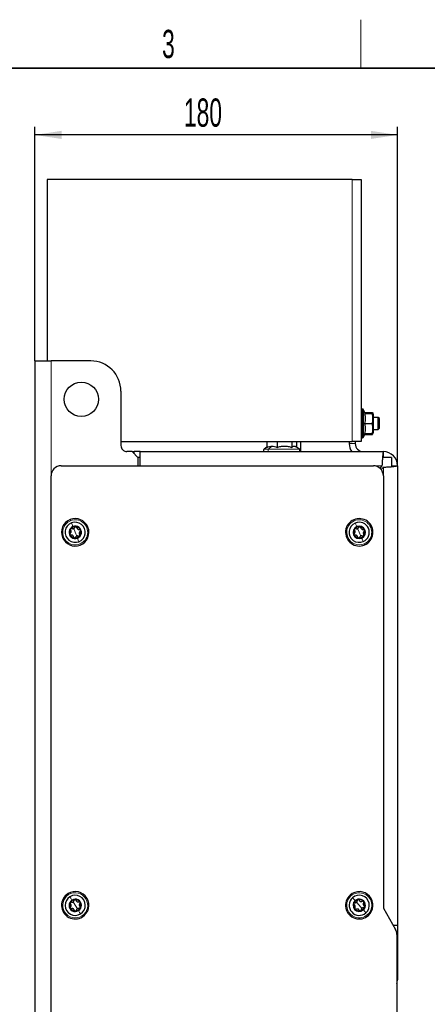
# Paper-space layout 'Blatt2' of a CAD drawing. Header units: millimetres. Extents: x 5 to 418, y 2 to 292.
# Tile 7 of 27: x 127 to 177, y 166 to 288. Entities that reach past the tile are written whole.
import ezdxf

# ---------------------------------------------------------------- set-up
doc = ezdxf.new("R2010")
doc.units = ezdxf.units.MM
doc.layers.add('SLD-0', color=7, linetype='Continuous')
doc.styles.add('SLDTEXTSTYLE0', font='TXT', dxfattribs={"width": 0.605})
doc.dimstyles.new('SLDDIMSTYLE0', dxfattribs={"dimtxt": 3.5, "dimasz": 3.302, "dimexe": 0, "dimexo": 0.0625, "dimgap": 0.875, "dimtad": 1, "dimlfac": 4, "dimrnd": 1e-09, "dimzin": 12, "dimdsep": 46, "dimtxsty": 'SLDTEXTSTYLE0', "dimsah": 1, "dimcen": 0.09, "dimadec": 0, "dimazin": 3, "dimtfac": 1, "dimtofl": 0, "dimtmove": 0, "dimatfit": 3, "dimfxl": 1, "dimfrac": 2, "dimtolj": 1, "dimtzin": 12, "dimarcsym": 0})

# ---------------------------------------------------------------- blocks, each defined once
blk = doc.blocks.new('_D_16')
at = {"layer": 'SLD-0', "color": 7}
for p, q in [((128.79, 246.18), (128.79, 275.21)), ((173.79, 233.18), (173.79, 275.21)), ((173.79, 274.21), (128.79, 274.21))]:
    blk.add_line(p, q, dxfattribs=at)
for points in [[(128.79, 274.21), (132.09, 273.71), (132.09, 274.72)], [(173.79, 274.21), (170.48, 274.72), (170.48, 273.71)]]:
    blk.add_solid(points, dxfattribs=at)
at = {"layer": 'SLD-0', "color": 7, "insert": (147.28, 278.73), "char_height": 3.5, "attachment_point": 1, "style": 'SLDTEXTSTYLE0'}
blk.add_mtext('180', dxfattribs=at)

psp = doc.layouts.new('Blatt2')

# ---------------------------------------------------------------- linework, layer by layer
at = {"color": 7, "linetype": 'Continuous', "lineweight": 25}
for p, q in [((130.2869, 268.6845), (130.2869, 246.1845)), ((168.1619, 268.6845), (130.2869, 268.6845)), ((168.1619, 268.6845), (169.2869, 268.6845)), ((169.2869, 268.6845), (169.2869, 236.1845)), ((128.7869, 246.1845), (128.7869, 88.6845)), ((128.7869, 246.1845), (130.7869, 246.1845)), ((135.7119, 246.1845), (130.7869, 246.1845)), ((139.4619, 242.4345), (139.4619, 235.6845)), ((169.4573, 240.2095), (169.4119, 240.2095)), ((169.7818, 239.6845), (169.5706, 240.1373)), ((169.6916, 239.6929), (170.6596, 239.6929)), ((169.6916, 239.6759), (170.6596, 239.6759)), ((169.7255, 239.8052), (170.6596, 239.8052)), ((170.6865, 239.6911), (170.6596, 239.8052)), ((170.7369, 239.6846), (170.7263, 239.7112)), ((170.7869, 239.5595), (170.7369, 239.6846)), ((170.7869, 238.4212), (170.7869, 239.5595)), ((169.6916, 238.4175), (170.6596, 238.4175)), ((171.3869, 239.1845), (170.7869, 239.1845)), ((170.7869, 237.3095), (170.7869, 238.4212)), ((171.5369, 239.0345), (171.3869, 239.1845)), ((171.3869, 238.8855), (171.3869, 239.1845)), ((171.3869, 237.6845), (171.3869, 238.8855)), ((171.5369, 238.7953), (171.5369, 239.0345)), ((171.5369, 237.8345), (171.5369, 238.7953)), ((169.5706, 236.7317), (169.7778, 237.1761)), ((169.6916, 237.1761), (170.6596, 237.1761)), ((169.7255, 237.0639), (170.6596, 237.0639)), ((170.7263, 237.1578), (170.7369, 237.1844)), ((170.7369, 237.1844), (170.7869, 237.3095)), ((170.7869, 237.6845), (171.3869, 237.6845)), ((171.3869, 237.6845), (171.5369, 237.8345)), ((139.4619, 236.1845), (168.1619, 236.1845)), ((157.5528, 236.1845), (157.5528, 235.475)), ((157.5781, 236.1845), (157.5781, 235.4638)), ((158.8393, 236.1845), (158.8393, 235.4638)), ((160.6731, 236.1845), (160.6731, 235.4638)), ((161.2458, 236.1845), (161.2458, 235.4915)), ((161.7807, 234.9345), (161.7807, 236.1845)), ((167.7869, 236.1845), (167.7869, 235.9345)), ((169.2869, 236.1845), (168.1619, 236.1845)), ((168.5369, 236.1845), (168.5369, 235.9345)), ((169.4119, 236.6595), (169.4573, 236.6595)), ((140.8369, 234.9345), (140.2119, 234.9345)), ((140.8369, 234.9345), (141.0869, 234.9345)), ((141.5869, 234.1845), (140.8369, 234.9345)), ((141.0869, 234.6845), (141.0869, 234.9345)), ((141.8369, 234.9345), (141.0869, 234.9345)), ((141.8369, 233.1845), (141.8369, 234.9345)), ((141.8369, 234.9345), (172.0369, 234.9345)), ((157.5781, 235.4915), (157.2165, 235.2562)), ((161.6074, 235.2562), (161.1197, 235.5735)), ((172.0369, 234.2095), (172.0369, 234.9345)), ((141.8369, 234.2095), (141.5619, 234.2095)), ((141.5869, 233.1845), (141.5869, 234.1845)), ((173.0369, 234.2095), (171.9421, 234.2095)), ((173.0369, 234.2095), (173.0369, 233.0883)), ((132.0369, 233.1845), (170.7869, 233.1845)), ((171.8602, 233.1845), (171.578, 232.9024)), ((171.7548, 232.7256), (172.0369, 233.0077)), ((173.0369, 233.1845), (173.7869, 233.1845)), ((173.7869, 233.1845), (173.7869, 176.1845)), ((130.7869, 102.9345), (130.7869, 231.9345)), ((172.0369, 231.9345), (172.0369, 178.3095)), ((172.0369, 178.3095), (173.5445, 175.6984)), ((173.7869, 176.1845), (173.2638, 176.1845)), ((173.7869, 176.1845), (173.7869, 175.4345)), ((173.6586, 175.4345), (173.7869, 175.4345)), ((173.7119, 175.0734), (173.7119, 159.7956)), ((173.7869, 175.4345), (173.7869, 174.6845)), ((173.7869, 174.6845), (173.7869, 169.4345))]:
    psp.add_line(p, q, dxfattribs=at)
at = {"color": 7, "linetype": 'Continuous', "lineweight": 18}
for p, q in [((168.1619, 268.6845), (168.1619, 236.1845)), ((130.7869, 231.9345), (130.7869, 246.1845)), ((169.4119, 240.2095), (169.4119, 236.6595)), ((169.4573, 236.6595), (169.4573, 240.2095)), ((169.5706, 240.1373), (169.5706, 236.7317)), ((168.5369, 235.9345), (167.7869, 235.9345)), ((157.7863, 235.2562), (157.2165, 235.2562)), ((158.2087, 235.6273), (157.7863, 235.2562)), ((161.6074, 235.2562), (157.7863, 235.2562)), ((170.7869, 233.1845), (171.8602, 233.1845)), ((172.0369, 233.0077), (172.0369, 231.9345)), ((133.7869, 224.9345), (133.5987, 225.4079)), ((133.7869, 224.9345), (133.9752, 224.4611)), ((169.0369, 224.9345), (168.8352, 225.4024)), ((169.0369, 224.9345), (169.2387, 224.4667)), ((133.7869, 178.6845), (133.5194, 179.1181)), ((133.7869, 178.6845), (134.0545, 178.251)), ((169.0369, 178.6845), (168.6982, 179.065)), ((169.0369, 178.6845), (169.3757, 178.304)), ((173.7869, 174.6845), (173.7119, 174.6845)), ((173.7119, 169.4345), (173.7869, 169.4345))]:
    psp.add_line(p, q, dxfattribs=at)
at = {"color": 7, "linetype": 'Continuous', "lineweight": 18, "flags": 128}
for points in [[(133.2143, 226.3749), (133.1931, 226.4282), (133.1752, 226.4734), (133.1631, 226.5037), (133.1589, 226.5143)], [(133.3252, 226.0961), (133.4025, 225.9017), (133.5025, 225.65)], [(168.4233, 226.3579), (168.4005, 226.4106), (168.3813, 226.4553), (168.3684, 226.4851), (168.3639, 226.4956)], [(168.542, 226.0824), (168.6249, 225.8902), (168.7321, 225.6416)], [(134.2487, 223.7729), (134.1714, 223.9674), (134.0714, 224.219)], [(134.3596, 223.4942), (134.3808, 223.4408), (134.3987, 223.3956), (134.4107, 223.3654), (134.415, 223.3548)], [(169.5318, 223.7867), (169.449, 223.9788), (169.3418, 224.2274)], [(169.6506, 223.5112), (169.6733, 223.4585), (169.6926, 223.4138), (169.7055, 223.3839), (169.71, 223.3734)], [(132.9729, 180.0036), (132.9428, 180.0524), (132.9172, 180.0938), (132.9001, 180.1215), (132.8941, 180.1312)], [(133.1305, 179.7483), (133.2404, 179.5702), (133.3826, 179.3398)], [(168.0062, 179.8422), (167.9681, 179.885), (167.9357, 179.9214), (167.9141, 179.9457), (167.9065, 179.9542)], [(168.2057, 179.6181), (168.3449, 179.4618), (168.5249, 179.2596)], [(134.4434, 177.6208), (134.3335, 177.7988), (134.1913, 178.0293)], [(134.601, 177.3655), (134.6311, 177.3166), (134.6567, 177.2752), (134.6737, 177.2475), (134.6797, 177.2378)], [(169.8682, 177.7509), (169.729, 177.9072), (169.549, 178.1094)], [(170.0677, 177.5269), (170.1058, 177.484), (170.1382, 177.4477), (170.1598, 177.4234), (170.1674, 177.4148)]]:
    psp.add_lwpolyline(points, dxfattribs=at)
at = {"color": 7, "linetype": 'Continuous', "lineweight": 25, "flags": 128}
for points in [[(134.6797, 177.2378), (134.9448, 177.4398), (135.1654, 177.6896), (135.333, 177.9776), (135.4412, 178.2929), (135.4858, 178.6231), (135.4652, 178.9557), (135.38, 179.2779), (135.2336, 179.5773), (135.0317, 179.8424), (134.7819, 180.063), (134.4938, 180.2306), (134.1786, 180.3388), (133.8484, 180.3834), (133.5157, 180.3627), (133.1935, 180.2776), (132.8941, 180.1312)], [(170.1674, 177.4148), (170.3934, 177.6598), (170.5672, 177.9441), (170.6823, 178.2569), (170.7341, 178.5861), (170.7207, 178.9191), (170.6426, 179.243), (170.5028, 179.5455), (170.3066, 179.815), (170.0617, 180.0409), (169.7774, 180.2148), (169.4646, 180.3298), (169.1354, 180.3817), (168.8024, 180.3683), (168.4784, 180.2902), (168.1759, 180.1503), (167.9065, 179.9542)], [(173.7119, 168.9277), (173.7533, 169.0931), (173.7869, 169.4345)]]:
    psp.add_lwpolyline(points, dxfattribs=at)
at = {"color": 7, "linetype": 'Continuous', "lineweight": 25}
psp.add_circle((134.5369, 241.4345), 2.125, dxfattribs=at)
for centre, radius, start, end in [((135.7119, 242.4345), 3.75, 0.000061, 89.999996), ((169.4119, 240.0845), 0.125, 90.000667, 180.001894), ((169.4573, 240.0845), 0.125, 24.996593, 89.997042), ((140.2119, 235.6845), 0.75, 179.999214, 270.001498), ((169.5369, 235.9345), 1.75, 179.999974, 214.850361), ((169.5369, 235.9345), 1, 179.999699, 270.001048), ((169.4119, 236.7845), 0.125, 179.998106, 269.999333), ((169.4573, 236.7845), 0.125, 270.002958, 335.003407), ((157.3119, 235.1095), 0.175, 123.047332, 270.000238), ((161.5119, 235.1095), 0.175, 269.999805, 56.952472), ((172.0369, 233.1845), 1.75, 0.000233, 89.999584), ((132.0369, 231.9345), 1.25, 89.999878, 180.000036), ((170.787, 231.9345), 1.25, 359.999818, 90.000182), ((133.7869, 224.9345), 1.7, 111.680076, 291.679918), ((133.7869, 224.9345), 1.25, 111.679976, 291.68021), ((133.7869, 224.9345), 1.7, 291.680072, 111.679922), ((133.7869, 224.9345), 1.25, 291.679976, 111.68021), ((169.0369, 224.9345), 1.7, 113.32329, 293.323427), ((169.0369, 224.9345), 1.25, 113.323274, 293.323298), ((169.0369, 224.9345), 1.7, 293.323293, 113.323423), ((169.0369, 224.9345), 1.25, 293.323347, 113.323225), ((133.7869, 224.9345), 0.77, 111.67993, 291.680134), ((133.7869, 224.9345), 0.7, 141.679792, 201.680181), ((133.787, 224.9345), 0.7, 201.680431, 261.679021), ((133.787, 224.9345), 0.7, 81.681197, 141.679846), ((133.7869, 224.9345), 0.77, 291.67993, 111.680134), ((133.7869, 224.9345), 0.7, 21.680431, 81.679021), ((133.787, 224.9345), 0.7, 321.679792, 21.680181), ((169.0369, 224.9345), 0.77, 113.32358, 293.322946), ((169.037, 224.9345), 0.7, 143.324015, 203.322755), ((169.0369, 224.9345), 0.7, 203.323019, 263.324374), ((169.0369, 224.9345), 0.7, 83.323214, 143.322722), ((169.0369, 224.9345), 0.77, 293.32358, 113.322946), ((169.037, 224.9345), 0.7, 23.323037, 83.324174), ((169.0369, 224.9345), 0.7, 323.323185, 23.323585), ((133.7869, 224.9345), 0.7, 261.681197, 321.679846), ((169.0369, 224.9345), 0.7, 263.323317, 323.32274), ((133.7869, 178.6845), 1.7, 121.679976, 301.680198), ((133.7869, 178.6845), 1.25, 121.679959, 301.680146), ((133.7869, 178.6845), 1.25, 301.679959, 121.680146), ((169.0369, 178.6845), 1.7, 131.680069, 311.680158), ((169.0369, 178.6845), 1.25, 131.680173, 311.679901), ((169.0369, 178.6845), 1.25, 311.679965, 131.680109), ((133.7869, 178.6845), 0.77, 121.68013, 301.680209), ((133.7869, 178.6845), 0.7, 151.680207, 211.679874), ((133.7869, 178.6845), 0.7, 91.680035, 151.679515), ((133.787, 178.6845), 0.7, 211.680362, 271.67926), ((133.7869, 178.6845), 0.77, 301.68013, 121.680209), ((133.787, 178.6845), 0.7, 31.679752, 91.680944), ((133.7869, 178.6845), 0.7, 271.679746, 331.680843), ((133.7869, 178.6845), 0.7, 331.680207, 31.679874), ((169.0369, 178.6845), 0.77, 131.680279, 311.679997), ((169.0369, 178.6845), 0.7, 161.679881, 221.680375), ((169.0369, 178.6845), 0.7, 101.68025, 161.680419), ((169.0369, 178.6845), 0.77, 311.679837, 131.680439), ((169.037, 178.6845), 0.7, 41.679903, 101.680749), ((169.0369, 178.6845), 0.7, 281.680395, 341.680072), ((169.0369, 178.6845), 0.7, 341.680287, 41.679722), ((169.037, 178.6845), 0.7, 221.680291, 281.679108), ((172.4619, 175.0734), 1.25, 0.000503, 29.999578)]:
    psp.add_arc(centre, radius, start, end, dxfattribs=at)
at = {"color": 7, "linetype": 'Continuous', "lineweight": 18}
for centre, start, end in [((133.7869, 224.9345), 111.679952, 291.680183), ((133.7869, 224.9345), 291.680012, 111.680122), ((169.0369, 224.9345), 113.323351, 293.323274), ((169.0369, 224.9345), 293.323292, 113.323334), ((133.7869, 178.6845), 121.680145, 301.679896), ((133.7869, 178.6845), 301.680145, 121.679896), ((169.0369, 178.6845), 131.679973, 311.68009), ((169.0369, 178.6845), 311.680019, 131.680045)]:
    psp.add_arc(centre, 1.55, start, end, dxfattribs=at)
at = {"color": 7, "linetype": 'Continuous', "lineweight": 25}
for points, knots in [([(169.7754, 239.6846), (169.7773, 239.6842), (169.8001, 239.6802), (169.7244, 239.6781), (169.7002, 239.6765), (169.6916, 239.6759)], [0, 0, 0, 0, 0.05790047, 0.66287313, 1, 1, 1, 1]), ([(169.6916, 239.6759), (169.7254, 239.5264), (169.7941, 239.2233), (169.7804, 238.7934), (169.7179, 238.529), (169.6916, 238.4175)], [0, 0, 0, 0, 0.36033004, 0.73014704, 1, 1, 1, 1]), ([(170.6596, 239.8052), (170.6714, 239.7936), (170.6985, 239.7672), (170.7091, 239.7307), (170.7151, 239.7101)], [0, 0, 0, 0, 0.436899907, 1, 1, 1, 1]), ([(170.6596, 239.6759), (170.6692, 239.6764), (170.6922, 239.6777), (170.766, 239.6853), (170.6902, 239.6911), (170.6669, 239.6925), (170.6596, 239.6929)], [0, 0, 0, 0, 0.20837056, 0.50022311, 0.84419148, 1, 1, 1, 1]), ([(170.6596, 238.4175), (170.6924, 238.5921), (170.759, 238.9465), (170.7242, 239.3735), (170.6729, 239.6138), (170.6596, 239.6759)], [0, 0, 0, 0, 0.41873764, 0.84973281, 1, 1, 1, 1]), ([(169.6916, 238.4175), (169.7255, 238.27), (169.7941, 237.9712), (169.7804, 237.5467), (169.7179, 237.2861), (169.6916, 237.1761)], [0, 0, 0, 0, 0.36036365, 0.730073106, 1, 1, 1, 1]), ([(170.6596, 237.1761), (170.6924, 237.3483), (170.759, 237.6979), (170.7242, 238.1193), (170.6729, 238.3562), (170.6596, 238.4175)], [0, 0, 0, 0, 0.41876764, 0.84968824, 1, 1, 1, 1]), ([(170.7331, 237.1844), (170.7194, 237.182), (170.6951, 237.1777), (170.6704, 237.1766), (170.6596, 237.1761)], [0, 0, 0, 0, 0.56221379, 1, 1, 1, 1]), ([(170.6596, 237.0639), (170.6681, 237.0724), (170.7008, 237.1056), (170.716, 237.1503), (170.7273, 237.1836)], [0, 0, 0, 0, 0.2585964, 1, 1, 1, 1]), ([(157.5781, 235.4638), (157.6806, 235.5099), (157.8816, 235.6004), (158.1011, 235.6185), (158.2087, 235.6273)], [0, 0, 0, 0, 0.51007287, 1, 1, 1, 1]), ([(158.2087, 235.6273), (158.3171, 235.6183), (158.5367, 235.6001), (158.7376, 235.5096), (158.8393, 235.4638)], [0, 0, 0, 0, 0.49374665, 1, 1, 1, 1]), ([(158.8393, 235.4638), (158.9886, 235.5083), (159.2867, 235.5972), (159.7546, 235.6421), (160.2233, 235.5982), (160.5232, 235.5086), (160.6731, 235.4638)], [0, 0, 0, 0, 0.2497186, 0.49852171, 0.749276, 1, 1, 1, 1]), ([(160.6731, 235.4638), (160.7171, 235.5075), (160.7972, 235.5871), (160.9568, 235.6433), (161.0708, 235.6128), (161.1137, 235.5753), (161.1183, 235.5713)], [0, 0, 0, 0, 0.36409623, 0.66294691, 0.96365639, 1, 1, 1, 1]), ([(172.0369, 234.9345), (172.0231, 234.9018), (171.9718, 234.7801), (171.9617, 234.4963), (171.9159, 234.0754), (171.8887, 233.619), (171.8685, 233.3109), (171.8602, 233.1845)], [0, 0, 0, 0, 0.060179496, 0.22377393, 0.474501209, 0.784406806, 1, 1, 1, 1]), ([(172.0369, 233.0077), (172.2302, 233.0208), (172.5949, 233.0453), (173.0935, 233.0738), (173.4624, 233.1251), (173.6957, 233.1265), (173.7733, 233.1758), (173.7869, 233.1845)], [0, 0, 0, 0, 0.32965456, 0.62216296, 0.84465935, 0.97260577, 1, 1, 1, 1]), ([(133.1862, 224.8423), (133.1749, 224.8327), (133.1518, 224.8131), (133.131, 224.771), (133.1231, 224.723), (133.132, 224.6917), (133.1365, 224.6759)], [0, 0, 0, 0, 0.23672772, 0.48283987, 0.73852488, 1, 1, 1, 1]), ([(133.1365, 224.6759), (133.1441, 224.6613), (133.159, 224.6325), (133.1977, 224.6031), (133.2417, 224.5867), (133.272, 224.5883), (133.2869, 224.5891)], [0, 0, 0, 0, 0.26155808, 0.51669276, 0.76228144, 1, 1, 1, 1]), ([(133.1862, 224.8423), (133.2105, 224.8636), (133.2476, 224.8962), (133.2765, 224.9566), (133.29, 225.0068), (133.2916, 225.0588), (133.2814, 225.1253), (133.255, 225.1674), (133.2378, 225.1949)], [0, 0, 0, 0, 0.24046998, 0.36816296, 0.49888383, 0.63013542, 0.75850022, 1, 1, 1, 1]), ([(133.2378, 225.3685), (133.2289, 225.3547), (133.2115, 225.3273), (133.2053, 225.2791), (133.2131, 225.2328), (133.2296, 225.2074), (133.2378, 225.1949)], [0, 0, 0, 0, 0.26143423, 0.51652495, 0.76218033, 1, 1, 1, 1]), ([(133.4067, 225.4086), (133.3927, 225.4137), (133.3642, 225.4239), (133.3173, 225.4209), (133.2718, 225.4037), (133.2492, 225.3803), (133.2378, 225.3685)], [0, 0, 0, 0, 0.23668849, 0.48298081, 0.73873749, 1, 1, 1, 1]), ([(133.4067, 225.4086), (133.4373, 225.3983), (133.4841, 225.3824), (133.5509, 225.3876), (133.6011, 225.4011), (133.6469, 225.4256), (133.6994, 225.4677), (133.7227, 225.5116), (133.7379, 225.5403)], [0, 0, 0, 0, 0.24044784, 0.36813809, 0.49885687, 0.63011903, 0.75849034, 1, 1, 1, 1]), ([(133.8882, 225.6272), (133.8718, 225.6279), (133.8394, 225.6293), (133.7945, 225.6105), (133.7584, 225.5806), (133.7446, 225.5536), (133.7379, 225.5403)], [0, 0, 0, 0, 0.26161829, 0.5167118, 0.76238494, 1, 1, 1, 1]), ([(134.0074, 225.5009), (134.0048, 225.5155), (133.9994, 225.5453), (133.9733, 225.5844), (133.9357, 225.6152), (133.9042, 225.6231), (133.8882, 225.6272)], [0, 0, 0, 0, 0.23666881, 0.48283771, 0.73851859, 1, 1, 1, 1]), ([(134.0074, 225.5009), (134.0138, 225.4692), (134.0235, 225.4207), (134.0613, 225.3655), (134.098, 225.3288), (134.1423, 225.3014), (134.2049, 225.277), (134.2546, 225.2788), (134.287, 225.2799)], [0, 0, 0, 0, 0.24047524, 0.36817509, 0.49888273, 0.63013361, 0.75850537, 1, 1, 1, 1]), ([(134.3877, 225.0267), (134.3634, 225.0054), (134.3262, 224.9728), (134.2974, 224.9124), (134.2839, 224.8622), (134.2823, 224.8102), (134.2925, 224.7438), (134.3189, 224.7016), (134.3361, 224.6741)], [0, 0, 0, 0, 0.24046946, 0.36816218, 0.49888277, 0.63013408, 0.7584986, 1, 1, 1, 1]), ([(134.4374, 225.1931), (134.4298, 225.2077), (134.4149, 225.2365), (134.3762, 225.266), (134.3322, 225.2823), (134.3019, 225.2807), (134.287, 225.2799)], [0, 0, 0, 0, 0.26156027, 0.51668927, 0.76228944, 1, 1, 1, 1]), ([(134.3361, 224.5005), (134.345, 224.5143), (134.3624, 224.5417), (134.3686, 224.5899), (134.3608, 224.6362), (134.3442, 224.6616), (134.3361, 224.6741)], [0, 0, 0, 0, 0.26143551, 0.51652747, 0.76218405, 1, 1, 1, 1]), ([(134.3877, 225.0267), (134.399, 225.0363), (134.4221, 225.0559), (134.4429, 225.098), (134.4508, 225.146), (134.4419, 225.1773), (134.4374, 225.1931)], [0, 0, 0, 0, 0.23673428, 0.4828412, 0.73852556, 1, 1, 1, 1]), ([(168.4391, 224.8251), (168.4281, 224.8152), (168.4055, 224.7949), (168.3859, 224.7523), (168.3794, 224.704), (168.3892, 224.673), (168.3941, 224.6574)], [0, 0, 0, 0, 0.23671791, 0.4828155, 0.73851351, 1, 1, 1, 1]), ([(168.3941, 224.6574), (168.4021, 224.643), (168.418, 224.6146), (168.4574, 224.5863), (168.5019, 224.5712), (168.5321, 224.5737), (168.547, 224.5749)], [0, 0, 0, 0, 0.261563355, 0.516683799, 0.76228796, 1, 1, 1, 1]), ([(168.4391, 224.8251), (168.4628, 224.8471), (168.499, 224.8808), (168.5261, 224.942), (168.5381, 224.9925), (168.5382, 225.0445), (168.5261, 225.1107), (168.4985, 225.152), (168.4805, 225.179)], [0, 0, 0, 0, 0.24048391, 0.36816925, 0.49888142, 0.63013805, 0.75851868, 1, 1, 1, 1]), ([(168.4755, 225.3526), (168.4671, 225.3385), (168.4504, 225.3107), (168.4456, 225.2623), (168.4548, 225.2162), (168.472, 225.1913), (168.4805, 225.179)], [0, 0, 0, 0, 0.26143055, 0.51653084, 0.76214223, 1, 1, 1, 1]), ([(168.6433, 225.3976), (168.6292, 225.4022), (168.6004, 225.4116), (168.5536, 225.4072), (168.5086, 225.3887), (168.4866, 225.3647), (168.4755, 225.3526)], [0, 0, 0, 0, 0.23668409, 0.48298118, 0.73873582, 1, 1, 1, 1]), ([(168.6433, 225.3976), (168.6742, 225.3881), (168.7214, 225.3736), (168.788, 225.3806), (168.8377, 225.3955), (168.8829, 225.4214), (168.9341, 225.465), (168.9561, 225.5096), (168.9705, 225.5386)], [0, 0, 0, 0, 0.240449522, 0.368134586, 0.498860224, 0.630117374, 0.758483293, 1, 1, 1, 1]), ([(169.1183, 225.6298), (169.1019, 225.63), (169.0694, 225.6305), (169.0251, 225.6105), (168.9898, 225.5795), (168.9769, 225.5521), (168.9705, 225.5386)], [0, 0, 0, 0, 0.26162098, 0.51671475, 0.7623875, 1, 1, 1, 1]), ([(169.2411, 225.507), (169.238, 225.5215), (169.2318, 225.5511), (169.2046, 225.5894), (169.1661, 225.6192), (169.1344, 225.6262), (169.1183, 225.6298)], [0, 0, 0, 0, 0.23669497, 0.48283851, 0.73854346, 1, 1, 1, 1]), ([(169.2411, 225.507), (169.2483, 225.4755), (169.2594, 225.4273), (169.2988, 225.3732), (169.3366, 225.3375), (169.3816, 225.3114), (169.4449, 225.2888), (169.4945, 225.292), (169.5269, 225.2941)], [0, 0, 0, 0, 0.24047772, 0.36816384, 0.49887969, 0.63013804, 0.75850507, 1, 1, 1, 1]), ([(169.6797, 225.2117), (169.6717, 225.226), (169.6559, 225.2544), (169.6165, 225.2827), (169.572, 225.2978), (169.5418, 225.2953), (169.5269, 225.2941)], [0, 0, 0, 0, 0.26156283, 0.51667477, 0.76227844, 1, 1, 1, 1]), ([(169.6348, 225.0439), (169.6111, 225.0219), (169.5749, 224.9882), (169.5478, 224.927), (169.5358, 224.8765), (169.5357, 224.8245), (169.5478, 224.7583), (169.5754, 224.717), (169.5934, 224.69)], [0, 0, 0, 0, 0.24048051, 0.36816768, 0.49887971, 0.6301362, 0.75851668, 1, 1, 1, 1]), ([(169.5984, 224.5164), (169.6068, 224.5305), (169.6235, 224.5584), (169.6283, 224.6067), (169.6191, 224.6528), (169.6018, 224.6777), (169.5934, 224.69)], [0, 0, 0, 0, 0.26143551, 0.51653508, 0.76214692, 1, 1, 1, 1]), ([(169.6348, 225.0439), (169.6458, 225.0538), (169.6684, 225.0741), (169.688, 225.1168), (169.6945, 225.165), (169.6847, 225.196), (169.6797, 225.2117)], [0, 0, 0, 0, 0.23671709, 0.48281384, 0.73851211, 1, 1, 1, 1]), ([(133.5665, 224.3682), (133.5601, 224.3998), (133.5504, 224.4483), (133.5126, 224.5036), (133.4758, 224.5403), (133.4316, 224.5677), (133.369, 224.5921), (133.3193, 224.5903), (133.2869, 224.5891)], [0, 0, 0, 0, 0.24047612, 0.36817384, 0.4988853, 0.63013665, 0.75850448, 1, 1, 1, 1]), ([(133.5665, 224.3682), (133.5691, 224.3535), (133.5745, 224.3237), (133.6005, 224.2847), (133.6382, 224.2538), (133.6697, 224.2459), (133.6857, 224.2419)], [0, 0, 0, 0, 0.23666881, 0.48283771, 0.73851859, 1, 1, 1, 1]), ([(133.6857, 224.2419), (133.7021, 224.2412), (133.7345, 224.2397), (133.7794, 224.2585), (133.8155, 224.2884), (133.8293, 224.3154), (133.836, 224.3287)], [0, 0, 0, 0, 0.26161829, 0.5167118, 0.76238494, 1, 1, 1, 1]), ([(134.1672, 224.4604), (134.1366, 224.4707), (134.0897, 224.4866), (134.023, 224.4814), (133.9728, 224.468), (133.927, 224.4434), (133.8745, 224.4013), (133.8512, 224.3574), (133.836, 224.3287)], [0, 0, 0, 0, 0.24044788, 0.36813347, 0.49885679, 0.63011897, 0.75849031, 1, 1, 1, 1]), ([(134.1672, 224.4604), (134.1812, 224.4554), (134.2097, 224.4451), (134.2565, 224.4482), (134.3021, 224.4654), (134.3247, 224.4887), (134.3361, 224.5005)], [0, 0, 0, 0, 0.23668849, 0.48298081, 0.73873749, 1, 1, 1, 1]), ([(168.8328, 224.3621), (168.8256, 224.3935), (168.8145, 224.4418), (168.775, 224.4959), (168.7373, 224.5315), (168.6923, 224.5576), (168.6289, 224.5802), (168.5794, 224.577), (168.547, 224.5749)], [0, 0, 0, 0, 0.24047697, 0.36816539, 0.49888084, 0.63013475, 0.75850582, 1, 1, 1, 1]), ([(168.8328, 224.3621), (168.8359, 224.3475), (168.8421, 224.3179), (168.8693, 224.2796), (168.9078, 224.2498), (168.9395, 224.2428), (168.9556, 224.2393)], [0, 0, 0, 0, 0.236694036, 0.482830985, 0.738534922, 1, 1, 1, 1]), ([(168.9556, 224.2393), (168.972, 224.239), (169.0045, 224.2385), (169.0488, 224.2585), (169.0841, 224.2895), (169.097, 224.3169), (169.1034, 224.3304)], [0, 0, 0, 0, 0.26161361, 0.51670993, 0.76238513, 1, 1, 1, 1]), ([(169.4306, 224.4715), (169.3997, 224.481), (169.3525, 224.4955), (169.2859, 224.4884), (169.2361, 224.4735), (169.191, 224.4476), (169.1398, 224.404), (169.1178, 224.3595), (169.1034, 224.3304)], [0, 0, 0, 0, 0.240453, 0.36813748, 0.49886252, 0.63011907, 0.7584844, 1, 1, 1, 1]), ([(169.4306, 224.4715), (169.4447, 224.4669), (169.4735, 224.4575), (169.5203, 224.4618), (169.5653, 224.4803), (169.5873, 224.5043), (169.5984, 224.5164)], [0, 0, 0, 0, 0.2366767, 0.48297618, 0.73873329, 1, 1, 1, 1]), ([(133.1707, 179.0166), (133.1644, 179.0014), (133.152, 178.9714), (133.1543, 178.9229), (133.17, 178.8786), (133.1907, 178.8565), (133.2009, 178.8456)], [0, 0, 0, 0, 0.261419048, 0.516546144, 0.762148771, 1, 1, 1, 1]), ([(133.2114, 178.4894), (133.2019, 178.478), (133.1825, 178.4547), (133.1693, 178.4096), (133.1699, 178.3609), (133.1841, 178.3317), (133.1913, 178.3169)], [0, 0, 0, 0, 0.23673502, 0.48283408, 0.73853021, 1, 1, 1, 1]), ([(133.3302, 179.0854), (133.3155, 179.0879), (133.2857, 179.093), (133.24, 179.0819), (133.1982, 179.0571), (133.1799, 179.0302), (133.1707, 179.0166)], [0, 0, 0, 0, 0.236682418, 0.482984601, 0.738752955, 1, 1, 1, 1]), ([(133.1913, 178.3169), (133.2013, 178.3038), (133.221, 178.2781), (133.2642, 178.2558), (133.3104, 178.2473), (133.3399, 178.2542), (133.3544, 178.2575)], [0, 0, 0, 0, 0.26158607, 0.51669173, 0.76228076, 1, 1, 1, 1]), ([(133.2114, 178.4894), (133.2316, 178.5146), (133.2625, 178.5532), (133.2805, 178.6177), (133.285, 178.6694), (133.2775, 178.7209), (133.2559, 178.7846), (133.2226, 178.8215), (133.2009, 178.8456)], [0, 0, 0, 0, 0.24047549, 0.3681654, 0.49887848, 0.63014006, 0.75851025, 1, 1, 1, 1]), ([(133.3302, 179.0854), (133.3621, 179.0805), (133.411, 179.073), (133.4758, 179.0897), (133.5229, 179.1117), (133.5637, 179.1439), (133.6081, 179.1944), (133.6234, 179.2417), (133.6334, 179.2726)], [0, 0, 0, 0, 0.24045151, 0.36814097, 0.49885898, 0.63011309, 0.75850011, 1, 1, 1, 1]), ([(133.6681, 178.0885), (133.6564, 178.1186), (133.6385, 178.1646), (133.5916, 178.2125), (133.549, 178.2422), (133.5007, 178.2615), (133.4348, 178.2747), (133.3862, 178.2643), (133.3544, 178.2575)], [0, 0, 0, 0, 0.24047515, 0.36816915, 0.49888736, 0.63013791, 0.75850897, 1, 1, 1, 1]), ([(133.7664, 179.3842), (133.7501, 179.3821), (133.7179, 179.3778), (133.677, 179.3516), (133.6466, 179.3158), (133.6378, 179.2868), (133.6334, 179.2726)], [0, 0, 0, 0, 0.261614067, 0.51670144, 0.762365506, 1, 1, 1, 1]), ([(133.9057, 179.2806), (133.9006, 179.2945), (133.8901, 179.3229), (133.8577, 179.3568), (133.8152, 179.3807), (133.7828, 179.383), (133.7664, 179.3842)], [0, 0, 0, 0, 0.23669418, 0.48283138, 0.73852416, 1, 1, 1, 1]), ([(133.9057, 179.2806), (133.9175, 179.2505), (133.9354, 179.2044), (133.9823, 179.1566), (134.0249, 179.1268), (134.0732, 179.1075), (134.1391, 179.0944), (134.1877, 179.1047), (134.2195, 179.1115)], [0, 0, 0, 0, 0.24047515, 0.36816915, 0.49888736, 0.63013791, 0.75850897, 1, 1, 1, 1]), ([(134.2437, 178.2836), (134.2118, 178.2885), (134.1629, 178.296), (134.0981, 178.2793), (134.051, 178.2573), (134.0101, 178.2252), (133.9658, 178.1746), (133.9505, 178.1273), (133.9405, 178.0965)], [0, 0, 0, 0, 0.240448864, 0.368136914, 0.498861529, 0.630114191, 0.758485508, 1, 1, 1, 1]), ([(134.3826, 179.0521), (134.3726, 179.0652), (134.3529, 179.091), (134.3097, 179.1133), (134.2635, 179.1217), (134.234, 179.1149), (134.2195, 179.1115)], [0, 0, 0, 0, 0.26156404, 0.51667731, 0.76227367, 1, 1, 1, 1]), ([(134.2437, 178.2836), (134.2584, 178.2811), (134.2882, 178.276), (134.3339, 178.2871), (134.3757, 178.3119), (134.394, 178.3388), (134.4032, 178.3524)], [0, 0, 0, 0, 0.23668053, 0.48298517, 0.73873444, 1, 1, 1, 1]), ([(134.3625, 178.8797), (134.3423, 178.8544), (134.3114, 178.8158), (134.2934, 178.7514), (134.2889, 178.6996), (134.2963, 178.6481), (134.318, 178.5844), (134.3513, 178.5475), (134.373, 178.5234)], [0, 0, 0, 0, 0.24047549, 0.3681654, 0.49887848, 0.63014006, 0.75851025, 1, 1, 1, 1]), ([(134.3625, 178.8797), (134.372, 178.8911), (134.3914, 178.9144), (134.4046, 178.9594), (134.404, 179.0081), (134.3898, 179.0374), (134.3826, 179.0521)], [0, 0, 0, 0, 0.23672623, 0.48281614, 0.73850278, 1, 1, 1, 1]), ([(134.4032, 178.3524), (134.4095, 178.3676), (134.4219, 178.3976), (134.4196, 178.4462), (134.4039, 178.4904), (134.3832, 178.5125), (134.373, 178.5234)], [0, 0, 0, 0, 0.26142791, 0.51652344, 0.76213439, 1, 1, 1, 1]), ([(168.3724, 178.9045), (168.3689, 178.8885), (168.3618, 178.8568), (168.3725, 178.8094), (168.3957, 178.7686), (168.4199, 178.7503), (168.4318, 178.7414)], [0, 0, 0, 0, 0.26142038, 0.51652257, 0.76215966, 1, 1, 1, 1]), ([(168.5175, 179), (168.5026, 178.9999), (168.4723, 178.9998), (168.4293, 178.9809), (168.3924, 178.9492), (168.3791, 178.9195), (168.3724, 178.9045)], [0, 0, 0, 0, 0.23667679, 0.48298202, 0.73870642, 1, 1, 1, 1]), ([(168.504, 178.3924), (168.5195, 178.4207), (168.5433, 178.4641), (168.5498, 178.5307), (168.5452, 178.5825), (168.529, 178.6319), (168.4966, 178.6909), (168.4574, 178.7214), (168.4318, 178.7414)], [0, 0, 0, 0, 0.24047875, 0.36817066, 0.49887729, 0.63014168, 0.75851293, 1, 1, 1, 1]), ([(168.504, 178.3924), (168.4966, 178.3795), (168.4816, 178.3532), (168.4765, 178.3065), (168.4855, 178.2587), (168.5045, 178.2324), (168.5141, 178.219)], [0, 0, 0, 0, 0.23671722, 0.48286682, 0.73854119, 1, 1, 1, 1]), ([(168.5175, 179), (168.5498, 179.0007), (168.5992, 179.0019), (168.6602, 179.0295), (168.7027, 179.0593), (168.7374, 179.0981), (168.7723, 179.1556), (168.7791, 179.2048), (168.7836, 179.237)], [0, 0, 0, 0, 0.24045204, 0.36813414, 0.49885022, 0.63012073, 0.75848902, 1, 1, 1, 1]), ([(168.8952, 179.37), (168.8796, 179.3651), (168.8486, 179.3553), (168.8128, 179.3224), (168.7891, 179.2819), (168.7854, 179.2518), (168.7836, 179.237)], [0, 0, 0, 0, 0.26161709, 0.51670107, 0.76238561, 1, 1, 1, 1]), ([(169.0504, 179.2921), (169.043, 179.305), (169.0277, 179.3311), (168.9898, 179.3589), (168.9439, 179.375), (168.9116, 179.3717), (168.8952, 179.37)], [0, 0, 0, 0, 0.23668145, 0.48283952, 0.73853386, 1, 1, 1, 1]), ([(169.0504, 179.2921), (169.0672, 179.2645), (169.0929, 179.2223), (169.1474, 179.1833), (169.1944, 179.1614), (169.2454, 179.1508), (169.3126, 179.1493), (169.3587, 179.1679), (169.3887, 179.1801)], [0, 0, 0, 0, 0.24048171, 0.36817082, 0.49888485, 0.63013764, 0.75850535, 1, 1, 1, 1]), ([(169.5564, 178.369), (169.5241, 178.3683), (169.4747, 178.3672), (169.4137, 178.3395), (169.3712, 178.3097), (169.3365, 178.2709), (169.3016, 178.2134), (169.2947, 178.1642), (169.2903, 178.1321)], [0, 0, 0, 0, 0.24045631, 0.36813638, 0.49885861, 0.63011756, 0.75850195, 1, 1, 1, 1]), ([(169.5598, 179.15), (169.5476, 179.1611), (169.5237, 179.183), (169.4773, 179.1975), (169.4304, 179.1978), (169.4025, 179.186), (169.3887, 179.1801)], [0, 0, 0, 0, 0.2615543, 0.51668607, 0.7622823, 1, 1, 1, 1]), ([(169.5699, 178.9766), (169.5544, 178.9483), (169.5306, 178.9049), (169.5241, 178.8383), (169.5287, 178.7866), (169.5449, 178.7371), (169.5773, 178.6782), (169.6165, 178.6476), (169.642, 178.6277)], [0, 0, 0, 0, 0.240493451, 0.368164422, 0.49888779, 0.630148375, 0.758517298, 1, 1, 1, 1]), ([(169.5564, 178.369), (169.5713, 178.3691), (169.6016, 178.3692), (169.6446, 178.3881), (169.6815, 178.4198), (169.6948, 178.4495), (169.7015, 178.4645)], [0, 0, 0, 0, 0.23668482, 0.4829788, 0.73870856, 1, 1, 1, 1]), ([(169.5699, 178.9766), (169.5773, 178.9895), (169.5923, 179.0158), (169.5974, 179.0625), (169.5884, 179.1103), (169.5694, 179.1367), (169.5598, 179.15)], [0, 0, 0, 0, 0.2367201, 0.48283177, 0.73850924, 1, 1, 1, 1]), ([(169.7015, 178.4645), (169.705, 178.4805), (169.7121, 178.5122), (169.7014, 178.5596), (169.6782, 178.6005), (169.654, 178.6187), (169.642, 178.6277)], [0, 0, 0, 0, 0.26141867, 0.5165206, 0.76215234, 1, 1, 1, 1]), ([(133.6681, 178.0885), (133.6733, 178.0745), (133.6838, 178.0461), (133.7162, 178.0122), (133.7587, 177.9883), (133.7911, 177.986), (133.8075, 177.9848)], [0, 0, 0, 0, 0.23665936, 0.48282773, 0.73852231, 1, 1, 1, 1]), ([(133.8075, 177.9848), (133.8238, 177.987), (133.856, 177.9912), (133.8969, 178.0174), (133.9273, 178.0532), (133.9361, 178.0822), (133.9405, 178.0965)], [0, 0, 0, 0, 0.261614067, 0.51670144, 0.762365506, 1, 1, 1, 1]), ([(168.5141, 178.219), (168.5263, 178.2079), (168.5502, 178.186), (168.5966, 178.1715), (168.6435, 178.1712), (168.6714, 178.1831), (168.6852, 178.1889)], [0, 0, 0, 0, 0.26157245, 0.5166883, 0.76228831, 1, 1, 1, 1]), ([(169.0235, 178.0769), (169.0067, 178.1045), (168.981, 178.1468), (168.9265, 178.1857), (168.8795, 178.2076), (168.8285, 178.2183), (168.7613, 178.2197), (168.7152, 178.2011), (168.6852, 178.1889)], [0, 0, 0, 0, 0.240482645, 0.368168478, 0.498887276, 0.630135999, 0.758508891, 1, 1, 1, 1]), ([(169.0235, 178.0769), (169.0309, 178.0641), (169.0462, 178.0379), (169.084, 178.0101), (169.13, 177.994), (169.1623, 177.9973), (169.1787, 177.999)], [0, 0, 0, 0, 0.236687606, 0.482838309, 0.738533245, 1, 1, 1, 1]), ([(169.1787, 177.999), (169.1943, 178.0039), (169.2253, 178.0137), (169.2611, 178.0467), (169.2848, 178.0872), (169.2885, 178.1173), (169.2903, 178.1321)], [0, 0, 0, 0, 0.26161495, 0.5166878, 0.76235672, 1, 1, 1, 1])]:
    psp.add_open_spline(points, degree=3, knots=knots, dxfattribs=at)
at = {"color": 7, "linetype": 'Continuous', "lineweight": 18}
psp.add_open_spline([(157.7863, 235.2562), (157.7753, 235.2442), (157.7523, 235.2192), (157.7332, 235.1695), (157.7253, 235.1152), (157.7305, 235.06), (157.748, 235.0095), (157.7765, 234.9688), (157.8139, 234.9402), (157.843, 234.9364), (157.857, 234.9345)], degree=3, knots=[0, 0, 0, 0, 0.120620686, 0.251883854, 0.389795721, 0.528328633, 0.6613476, 0.784292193, 0.895961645, 1, 1, 1, 1], dxfattribs=at)
at = {"layer": 'SLD-0', "lineweight": 18}
psp.add_line((169.25, 282.5), (169.25, 288.5), dxfattribs=at)
at = {"layer": 'SLD-0', "lineweight": 35}
psp.add_line((408, 282.5), (26, 282.5), dxfattribs=at)

# ---------------------------------------------------------------- texts
at = {"layer": 'SLD-0', "insert": (145.3527, 287.243), "char_height": 3.5, "attachment_point": 2, "style": 'SLDTEXTSTYLE0'}
psp.add_mtext('3', dxfattribs=at)

# ---------------------------------------------------------------- dimensions: what is measured, and where the dimension line sits
at = {"layer": 'SLD-0', "color": 7}
dim = psp.add_linear_dim(base=(128.7869, 274.2137), p1=(173.7869, 233.1845), p2=(128.7869, 246.1845), dimstyle='SLDDIMSTYLE0', dxfattribs=at)
dim.commit()
dim.dimension.update_dxf_attribs({"geometry": '_D_16', "text_midpoint": (151.2869, 274.2137), "dimtype": 160})

doc.saveas('drawing.dxf')
